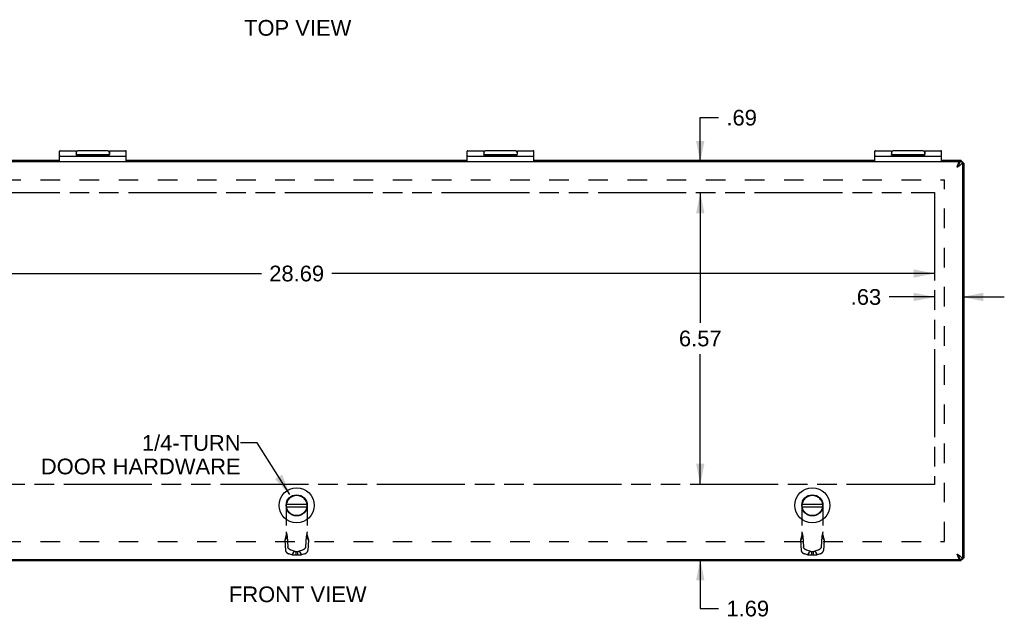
# Model space of a CAD drawing. Header units: inches. Extents: x 0 to 80, y 0 to 51.8.
# Tile 4 of 11: x 22.4 to 44.6, y 22.7 to 36.3. Entities that reach past the tile are written whole.
import ezdxf

# ---------------------------------------------------------------- set-up
doc = ezdxf.new("R2010")
doc.units = ezdxf.units.IN
doc.header["$LTSCALE"] = 4.400265
doc.header["$MEASUREMENT"] = 0
doc.linetypes.add('HIDDEN', pattern=[0.2, 0.1, -0.1])
doc.linetypes.add('PHANTOM', pattern=[0.8, 0.45, -0.05, 0.1, -0.05, 0.1, -0.05])
doc.layers.get('0').update_dxf_attribs({"linetype": 'CONTINUOUS'})
for name, color, linetype in [('02___PRT_ALL_AXES', 7, 'CONTINUOUS'), ('AVAIL_DOOR_SPACE', 7, 'CONTINUOUS'), ('DEFAULT_2', 8, 'HIDDEN'), ('DIMENSIONS', 7, 'CONTINUOUS')]:
    doc.layers.add(name, color=color, linetype=linetype)
doc.styles.get("Standard").update_dxf_attribs({"font": 'arial.ttf'})
doc.dimstyles.new('DIMSTYLE_1', dxfattribs={"dimtxt": 0.352962, "dimasz": 0.470617, "dimexe": 0.09, "dimexo": 0.07, "dimgap": 0.0375, "dimtad": 0, "dimtih": 1, "dimtoh": 1, "dimzin": 4, "dimdsep": 46, "dimtxsty": 'Standard', "dimblk": '_FILLED', "dimblk1": '_FILLED', "dimblk2": '_FILLED', "dimcen": 0.09, "dimazin": 1, "dimtfac": 1, "dimtofl": 0, "dimtmove": 0, "dimatfit": 3, "dimldrblk": '_FILLED', "dimfxl": 1, "dimtolj": 1, "dimtzin": 4, "dimarcsym": 0})
doc.dimstyles.get("Standard").update_dxf_attribs({"dimtxt": 0.400024, "dimasz": 0.470617, "dimexe": 0.09, "dimexo": 0.07, "dimgap": 0.09, "dimtad": 0, "dimtih": 1, "dimtoh": 1, "dimzin": 4, "dimdsep": 46, "dimtxsty": 'Standard', "dimblk": '_FILLED', "dimblk1": '_FILLED', "dimblk2": '_FILLED', "dimcen": 0.09, "dimazin": 1, "dimtp": 0.01, "dimtm": 0.01, "dimtfac": 1, "dimtofl": 0, "dimtmove": 0, "dimatfit": 3, "dimldrblk": '_FILLED', "dimfxl": 1, "dimtolj": 1, "dimtzin": 4, "dimarcsym": 0})

# ---------------------------------------------------------------- blocks, each defined once
blk = doc.blocks.new('_FILLED')
at = {"color": 0, "linetype": 'ByBlock'}
blk.add_solid([(0, 0), (-1, 0.2), (-1, -0.2)], dxfattribs=at)
blk = doc.blocks.new('*D1')
at = {"layer": 'DIMENSIONS', "color": 2, "linetype": 'Continuous'}
for p, q in [((37.73, 25.807), (37.73, 26.749)), ((37.73, 24.12), (37.73, 23.019)), ((37.73, 23.019), (38.142, 23.019))]:
    blk.add_line(p, q, dxfattribs=at)
at = {"layer": 'DIMENSIONS', "color": 2, "linetype": 'Continuous', "xscale": 0.4706166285, "yscale": 0.4706166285, "zscale": 0.4706166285}
for p, rotation in [((37.73, 25.807), 270), ((37.73, 24.12), 90)]:
    blk.add_blockref('_FILLED', p, dxfattribs=dict(at, rotation=rotation))
at = {"layer": 'DIMENSIONS', "color": 2, "linetype": 'Continuous', "insert": (38.318, 23.195), "char_height": 0.353, "width": 0.95917, "attachment_point": 1, "line_spacing_factor": 0.9}
blk.add_mtext('1.69', dxfattribs=at)
blk = doc.blocks.new('*D2')
at = {"layer": 'DIMENSIONS', "color": 2, "linetype": 'Continuous'}
for p, q in [((37.73, 32.372), (37.73, 29.443)), ((37.73, 25.807), (37.73, 28.737))]:
    blk.add_line(p, q, dxfattribs=at)
at = {"layer": 'DIMENSIONS', "color": 2, "linetype": 'Continuous', "xscale": 0.4706166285, "yscale": 0.4706166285, "zscale": 0.4706166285}
for p, rotation in [((37.73, 32.372), 90), ((37.73, 25.807), 270)]:
    blk.add_blockref('_FILLED', p, dxfattribs=dict(at, rotation=rotation))
at = {"layer": 'DIMENSIONS', "color": 2, "linetype": 'Continuous', "insert": (37.73, 29.266), "char_height": 0.353, "width": 0.95917, "attachment_point": 2, "line_spacing_factor": 0.9}
blk.add_mtext('6.57', dxfattribs=at)
blk = doc.blocks.new('*D3')
at = {"layer": 'DIMENSIONS', "color": 2, "linetype": 'Continuous'}
for p, q in [((37.73, 33.06), (37.73, 34.054)), ((37.73, 34.054), (38.142, 34.054)), ((37.73, 32.372), (37.73, 31.431))]:
    blk.add_line(p, q, dxfattribs=at)
at = {"layer": 'DIMENSIONS', "color": 2, "linetype": 'Continuous', "xscale": 0.4706166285, "yscale": 0.4706166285, "zscale": 0.4706166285}
for p, rotation in [((37.73, 33.06), 270), ((37.73, 32.372), 90)]:
    blk.add_blockref('_FILLED', p, dxfattribs=dict(at, rotation=rotation))
at = {"layer": 'DIMENSIONS', "color": 2, "linetype": 'Continuous', "insert": (38.318, 34.23), "char_height": 0.353, "width": 0.68493, "attachment_point": 1, "line_spacing_factor": 0.9}
blk.add_mtext('.69', dxfattribs=at)
blk = doc.blocks.new('*D4')
at = {"layer": 'DIMENSIONS', "color": 2, "linetype": 'Continuous'}
for p, q in [((14.31, 30.55), (27.862, 30.55)), ((43, 30.55), (29.448, 30.55))]:
    blk.add_line(p, q, dxfattribs=at)
at = {"layer": 'DIMENSIONS', "color": 2, "linetype": 'Continuous', "xscale": 0.4706166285, "yscale": 0.4706166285, "zscale": 0.4706166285, "rotation": 180}
blk.add_blockref('_FILLED', (14.31, 30.55), dxfattribs=at)
at = {"layer": 'DIMENSIONS', "color": 2, "linetype": 'Continuous', "xscale": 0.4706166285, "yscale": 0.4706166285, "zscale": 0.4706166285}
blk.add_blockref('_FILLED', (43, 30.55), dxfattribs=at)
at = {"layer": 'DIMENSIONS', "color": 2, "linetype": 'Continuous', "insert": (28.655, 30.726), "char_height": 0.353, "width": 1.2334, "attachment_point": 2, "line_spacing_factor": 0.9}
blk.add_mtext('28.69', dxfattribs=at)
blk = doc.blocks.new('*D21')
at = {"layer": 'DIMENSIONS', "color": 2, "linetype": 'Continuous'}
for p, q in [((43, 30.022), (41.974, 30.022)), ((43.625, 30.022), (44.566, 30.022))]:
    blk.add_line(p, q, dxfattribs=at)
at = {"layer": 'DIMENSIONS', "color": 2, "linetype": 'Continuous', "xscale": 0.4706166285, "yscale": 0.4706166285, "zscale": 0.4706166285}
blk.add_blockref('_FILLED', (43, 30.022), dxfattribs=at)
at = {"layer": 'DIMENSIONS', "color": 2, "linetype": 'Continuous', "xscale": 0.4706166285, "yscale": 0.4706166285, "zscale": 0.4706166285, "rotation": 180}
blk.add_blockref('_FILLED', (43.625, 30.022), dxfattribs=at)
at = {"layer": 'DIMENSIONS', "color": 2, "linetype": 'Continuous', "insert": (41.798, 30.199), "char_height": 0.353, "width": 0.68493, "attachment_point": 3, "line_spacing_factor": 0.9}
blk.add_mtext('.63', dxfattribs=at)

msp = doc.modelspace()

# ---------------------------------------------------------------- linework, layer by layer
at = {"color": 7, "linetype": 'Continuous'}
for p, q in [((23.322, 33.06), (23.322, 33.297)), ((23.697, 33.31), (23.697, 33.24)), ((23.702, 33.226), (23.702, 33.28)), ((23.707, 33.224), (24.437, 33.224)), ((24.442, 33.28), (24.442, 33.226)), ((24.822, 33.06), (24.822, 33.297)), ((32.489, 33.06), (32.489, 33.297)), ((32.864, 33.31), (32.864, 33.24)), ((32.869, 33.226), (32.869, 33.28)), ((32.874, 33.224), (33.604, 33.224)), ((33.609, 33.28), (33.609, 33.226)), ((33.989, 33.06), (33.989, 33.297)), ((41.655, 33.06), (41.655, 33.297)), ((42.03, 33.31), (42.03, 33.24)), ((42.035, 33.226), (42.035, 33.28)), ((42.04, 33.224), (42.77, 33.224)), ((42.775, 33.28), (42.775, 33.226)), ((43.155, 33.06), (43.155, 33.297)), ((23.335, 33.19), (24.809, 33.19)), ((32.502, 33.19), (33.976, 33.19)), ((41.668, 33.19), (43.142, 33.19)), ((43.56, 33.059), (43.56, 33.029)), ((43.625, 33.06), (43.565, 33.06)), ((43.595, 33.089), (43.595, 33.06)), ((43.655, 33.029), (43.625, 33.029)), ((28.427, 25.368), (28.883, 25.368)), ((28.427, 25.308), (28.883, 25.308)), ((40.022, 25.368), (40.478, 25.368)), ((40.022, 25.308), (40.478, 25.308)), ((43.56, 24.121), (43.56, 24.151)), ((43.655, 24.149), (43.625, 24.149)), ((43.625, 24.12), (43.565, 24.12)), ((43.595, 24.089), (43.595, 24.12))]:
    msp.add_line(p, q, dxfattribs=at)
at = {"color": 3, "linetype": 'Continuous'}
for p, q in [((43.56, 33.06), (13.75, 33.06)), ((23.322, 33.089), (15.655, 33.089)), ((32.489, 33.089), (24.822, 33.089)), ((41.655, 33.089), (33.989, 33.089)), ((43.595, 33.089), (43.155, 33.089)), ((43.56, 33.059), (43.56, 33.06)), ((43.562, 33.035), (43.56, 33.033)), ((43.625, 33.06), (43.625, 24.12)), ((43.655, 33.029), (43.655, 24.149)), ((43.505, 24.24), (43.51, 24.226)), ((43.56, 24.146), (43.562, 24.144)), ((43.595, 24.089), (13.715, 24.089)), ((13.75, 24.12), (43.56, 24.12)), ((43.56, 24.121), (43.56, 24.12))]:
    msp.add_line(p, q, dxfattribs=at)
at = {"color": 7, "linetype": 'Continuous'}
for points in [[(23.707, 33.224), (23.707, 33.224), (23.707, 33.224), (23.707, 33.224), (23.706, 33.224), (23.706, 33.224), (23.706, 33.224), (23.706, 33.224), (23.706, 33.224), (23.706, 33.224), (23.706, 33.224), (23.706, 33.224), (23.706, 33.224), (23.706, 33.224), (23.705, 33.224), (23.705, 33.224), (23.705, 33.224), (23.705, 33.224), (23.705, 33.225), (23.705, 33.225), (23.705, 33.225), (23.705, 33.225), (23.705, 33.225), (23.704, 33.225), (23.704, 33.225), (23.704, 33.225), (23.704, 33.225), (23.704, 33.225), (23.704, 33.225), (23.704, 33.225), (23.704, 33.225), (23.704, 33.225), (23.703, 33.225), (23.703, 33.225), (23.703, 33.225), (23.703, 33.225), (23.703, 33.225), (23.703, 33.225), (23.703, 33.225), (23.703, 33.225), (23.702, 33.225), (23.702, 33.226), (23.702, 33.226), (23.702, 33.226), (23.702, 33.226), (23.702, 33.226), (23.702, 33.226), (23.702, 33.226), (23.701, 33.226), (23.701, 33.226), (23.701, 33.226), (23.701, 33.226), (23.701, 33.227), (23.701, 33.227), (23.701, 33.227), (23.701, 33.227), (23.701, 33.227), (23.7, 33.227), (23.7, 33.227), (23.7, 33.227), (23.7, 33.228), (23.7, 33.228), (23.7, 33.228), (23.7, 33.228), (23.7, 33.228), (23.699, 33.228), (23.699, 33.229), (23.699, 33.229), (23.699, 33.229), (23.699, 33.229), (23.699, 33.229), (23.699, 33.23), (23.699, 33.23), (23.699, 33.23), (23.698, 33.23), (23.698, 33.231), (23.698, 33.231), (23.698, 33.231), (23.698, 33.231), (23.698, 33.232), (23.698, 33.232), (23.698, 33.232), (23.698, 33.233), (23.698, 33.233), (23.697, 33.233), (23.697, 33.234), (23.697, 33.234), (23.697, 33.235), (23.697, 33.235), (23.697, 33.236), (23.697, 33.236), (23.697, 33.237), (23.697, 33.237), (23.697, 33.238), (23.697, 33.238), (23.697, 33.239), (23.697, 33.239), (23.697, 33.24)], [(24.447, 33.31), (24.447, 33.24), (24.447, 33.239), (24.447, 33.239), (24.447, 33.238), (24.447, 33.238), (24.447, 33.237), (24.447, 33.237), (24.447, 33.236), (24.447, 33.236), (24.447, 33.235), (24.447, 33.235), (24.446, 33.234), (24.446, 33.234), (24.446, 33.233), (24.446, 33.233), (24.446, 33.233), (24.446, 33.232), (24.446, 33.232), (24.446, 33.232), (24.446, 33.231), (24.446, 33.231), (24.446, 33.231), (24.446, 33.231), (24.445, 33.23), (24.445, 33.23), (24.445, 33.23), (24.445, 33.23), (24.445, 33.229), (24.445, 33.229), (24.445, 33.229), (24.445, 33.229), (24.445, 33.229), (24.444, 33.228), (24.444, 33.228), (24.444, 33.228), (24.444, 33.228), (24.444, 33.228), (24.444, 33.228), (24.444, 33.227), (24.444, 33.227), (24.443, 33.227), (24.443, 33.227), (24.443, 33.227), (24.443, 33.227), (24.443, 33.227), (24.443, 33.227), (24.443, 33.226), (24.443, 33.226), (24.442, 33.226), (24.442, 33.226), (24.442, 33.226), (24.442, 33.226), (24.442, 33.226), (24.442, 33.226), (24.442, 33.226), (24.442, 33.226), (24.441, 33.226), (24.441, 33.225), (24.441, 33.225), (24.441, 33.225), (24.441, 33.225), (24.441, 33.225), (24.441, 33.225), (24.441, 33.225), (24.441, 33.225), (24.44, 33.225), (24.44, 33.225), (24.44, 33.225), (24.44, 33.225), (24.44, 33.225), (24.44, 33.225), (24.44, 33.225), (24.44, 33.225), (24.44, 33.225), (24.439, 33.225), (24.439, 33.225), (24.439, 33.225), (24.439, 33.225), (24.439, 33.225), (24.439, 33.225), (24.439, 33.224), (24.439, 33.224), (24.439, 33.224), (24.438, 33.224), (24.438, 33.224), (24.438, 33.224), (24.438, 33.224), (24.438, 33.224), (24.438, 33.224), (24.438, 33.224), (24.438, 33.224), (24.438, 33.224), (24.437, 33.224), (24.437, 33.224), (24.437, 33.224), (24.437, 33.224), (24.437, 33.224), (24.437, 33.224)], [(32.874, 33.224), (32.873, 33.224), (32.873, 33.224), (32.873, 33.224), (32.873, 33.224), (32.873, 33.224), (32.873, 33.224), (32.873, 33.224), (32.873, 33.224), (32.873, 33.224), (32.873, 33.224), (32.872, 33.224), (32.872, 33.224), (32.872, 33.224), (32.872, 33.224), (32.872, 33.224), (32.872, 33.224), (32.872, 33.224), (32.872, 33.225), (32.872, 33.225), (32.871, 33.225), (32.871, 33.225), (32.871, 33.225), (32.871, 33.225), (32.871, 33.225), (32.871, 33.225), (32.871, 33.225), (32.871, 33.225), (32.871, 33.225), (32.87, 33.225), (32.87, 33.225), (32.87, 33.225), (32.87, 33.225), (32.87, 33.225), (32.87, 33.225), (32.87, 33.225), (32.87, 33.225), (32.869, 33.225), (32.869, 33.225), (32.869, 33.225), (32.869, 33.225), (32.869, 33.226), (32.869, 33.226), (32.869, 33.226), (32.869, 33.226), (32.869, 33.226), (32.868, 33.226), (32.868, 33.226), (32.868, 33.226), (32.868, 33.226), (32.868, 33.226), (32.868, 33.226), (32.868, 33.227), (32.868, 33.227), (32.867, 33.227), (32.867, 33.227), (32.867, 33.227), (32.867, 33.227), (32.867, 33.227), (32.867, 33.227), (32.867, 33.228), (32.867, 33.228), (32.866, 33.228), (32.866, 33.228), (32.866, 33.228), (32.866, 33.228), (32.866, 33.229), (32.866, 33.229), (32.866, 33.229), (32.866, 33.229), (32.866, 33.229), (32.865, 33.23), (32.865, 33.23), (32.865, 33.23), (32.865, 33.23), (32.865, 33.231), (32.865, 33.231), (32.865, 33.231), (32.865, 33.231), (32.865, 33.232), (32.864, 33.232), (32.864, 33.232), (32.864, 33.233), (32.864, 33.233), (32.864, 33.233), (32.864, 33.234), (32.864, 33.234), (32.864, 33.235), (32.864, 33.235), (32.864, 33.236), (32.864, 33.236), (32.864, 33.237), (32.864, 33.237), (32.864, 33.238), (32.864, 33.238), (32.864, 33.239), (32.864, 33.239), (32.864, 33.24)], [(33.614, 33.31), (33.614, 33.24), (33.614, 33.239), (33.614, 33.239), (33.614, 33.238), (33.614, 33.238), (33.613, 33.237), (33.613, 33.237), (33.613, 33.236), (33.613, 33.236), (33.613, 33.235), (33.613, 33.235), (33.613, 33.234), (33.613, 33.234), (33.613, 33.233), (33.613, 33.233), (33.613, 33.233), (33.613, 33.232), (33.613, 33.232), (33.613, 33.232), (33.612, 33.231), (33.612, 33.231), (33.612, 33.231), (33.612, 33.231), (33.612, 33.23), (33.612, 33.23), (33.612, 33.23), (33.612, 33.23), (33.612, 33.229), (33.612, 33.229), (33.611, 33.229), (33.611, 33.229), (33.611, 33.229), (33.611, 33.228), (33.611, 33.228), (33.611, 33.228), (33.611, 33.228), (33.611, 33.228), (33.61, 33.228), (33.61, 33.227), (33.61, 33.227), (33.61, 33.227), (33.61, 33.227), (33.61, 33.227), (33.61, 33.227), (33.61, 33.227), (33.609, 33.227), (33.609, 33.226), (33.609, 33.226), (33.609, 33.226), (33.609, 33.226), (33.609, 33.226), (33.609, 33.226), (33.609, 33.226), (33.609, 33.226), (33.608, 33.226), (33.608, 33.226), (33.608, 33.226), (33.608, 33.225), (33.608, 33.225), (33.608, 33.225), (33.608, 33.225), (33.608, 33.225), (33.607, 33.225), (33.607, 33.225), (33.607, 33.225), (33.607, 33.225), (33.607, 33.225), (33.607, 33.225), (33.607, 33.225), (33.607, 33.225), (33.607, 33.225), (33.606, 33.225), (33.606, 33.225), (33.606, 33.225), (33.606, 33.225), (33.606, 33.225), (33.606, 33.225), (33.606, 33.225), (33.606, 33.225), (33.606, 33.225), (33.605, 33.224), (33.605, 33.224), (33.605, 33.224), (33.605, 33.224), (33.605, 33.224), (33.605, 33.224), (33.605, 33.224), (33.605, 33.224), (33.605, 33.224), (33.604, 33.224), (33.604, 33.224), (33.604, 33.224), (33.604, 33.224), (33.604, 33.224), (33.604, 33.224), (33.604, 33.224), (33.604, 33.224), (33.604, 33.224)], [(42.04, 33.224), (42.04, 33.224), (42.04, 33.224), (42.04, 33.224), (42.04, 33.224), (42.04, 33.224), (42.04, 33.224), (42.039, 33.224), (42.039, 33.224), (42.039, 33.224), (42.039, 33.224), (42.039, 33.224), (42.039, 33.224), (42.039, 33.224), (42.039, 33.224), (42.039, 33.224), (42.039, 33.224), (42.038, 33.224), (42.038, 33.225), (42.038, 33.225), (42.038, 33.225), (42.038, 33.225), (42.038, 33.225), (42.038, 33.225), (42.038, 33.225), (42.038, 33.225), (42.037, 33.225), (42.037, 33.225), (42.037, 33.225), (42.037, 33.225), (42.037, 33.225), (42.037, 33.225), (42.037, 33.225), (42.037, 33.225), (42.036, 33.225), (42.036, 33.225), (42.036, 33.225), (42.036, 33.225), (42.036, 33.225), (42.036, 33.225), (42.036, 33.225), (42.036, 33.226), (42.036, 33.226), (42.035, 33.226), (42.035, 33.226), (42.035, 33.226), (42.035, 33.226), (42.035, 33.226), (42.035, 33.226), (42.035, 33.226), (42.035, 33.226), (42.034, 33.226), (42.034, 33.227), (42.034, 33.227), (42.034, 33.227), (42.034, 33.227), (42.034, 33.227), (42.034, 33.227), (42.034, 33.227), (42.033, 33.227), (42.033, 33.228), (42.033, 33.228), (42.033, 33.228), (42.033, 33.228), (42.033, 33.228), (42.033, 33.228), (42.033, 33.229), (42.033, 33.229), (42.032, 33.229), (42.032, 33.229), (42.032, 33.229), (42.032, 33.23), (42.032, 33.23), (42.032, 33.23), (42.032, 33.23), (42.032, 33.231), (42.032, 33.231), (42.031, 33.231), (42.031, 33.231), (42.031, 33.232), (42.031, 33.232), (42.031, 33.232), (42.031, 33.233), (42.031, 33.233), (42.031, 33.233), (42.031, 33.234), (42.031, 33.234), (42.031, 33.235), (42.031, 33.235), (42.03, 33.236), (42.03, 33.236), (42.03, 33.237), (42.03, 33.237), (42.03, 33.238), (42.03, 33.238), (42.03, 33.239), (42.03, 33.239), (42.03, 33.24)], [(42.78, 33.31), (42.78, 33.24), (42.78, 33.239), (42.78, 33.239), (42.78, 33.238), (42.78, 33.238), (42.78, 33.237), (42.78, 33.237), (42.78, 33.236), (42.78, 33.236), (42.78, 33.235), (42.78, 33.235), (42.78, 33.234), (42.78, 33.234), (42.78, 33.233), (42.78, 33.233), (42.78, 33.233), (42.779, 33.232), (42.779, 33.232), (42.779, 33.232), (42.779, 33.231), (42.779, 33.231), (42.779, 33.231), (42.779, 33.231), (42.779, 33.23), (42.779, 33.23), (42.779, 33.23), (42.778, 33.23), (42.778, 33.229), (42.778, 33.229), (42.778, 33.229), (42.778, 33.229), (42.778, 33.229), (42.778, 33.228), (42.778, 33.228), (42.778, 33.228), (42.777, 33.228), (42.777, 33.228), (42.777, 33.228), (42.777, 33.227), (42.777, 33.227), (42.777, 33.227), (42.777, 33.227), (42.777, 33.227), (42.776, 33.227), (42.776, 33.227), (42.776, 33.227), (42.776, 33.226), (42.776, 33.226), (42.776, 33.226), (42.776, 33.226), (42.776, 33.226), (42.775, 33.226), (42.775, 33.226), (42.775, 33.226), (42.775, 33.226), (42.775, 33.226), (42.775, 33.226), (42.775, 33.225), (42.775, 33.225), (42.774, 33.225), (42.774, 33.225), (42.774, 33.225), (42.774, 33.225), (42.774, 33.225), (42.774, 33.225), (42.774, 33.225), (42.774, 33.225), (42.774, 33.225), (42.773, 33.225), (42.773, 33.225), (42.773, 33.225), (42.773, 33.225), (42.773, 33.225), (42.773, 33.225), (42.773, 33.225), (42.773, 33.225), (42.773, 33.225), (42.772, 33.225), (42.772, 33.225), (42.772, 33.225), (42.772, 33.224), (42.772, 33.224), (42.772, 33.224), (42.772, 33.224), (42.772, 33.224), (42.772, 33.224), (42.771, 33.224), (42.771, 33.224), (42.771, 33.224), (42.771, 33.224), (42.771, 33.224), (42.771, 33.224), (42.771, 33.224), (42.771, 33.224), (42.771, 33.224), (42.77, 33.224), (42.77, 33.224), (42.77, 33.224)], [(43.539, 32.985), (43.542, 32.99), (43.545, 32.995), (43.548, 33), (43.55, 33.005), (43.553, 33.01), (43.555, 33.015), (43.557, 33.02), (43.559, 33.025)], [(43.559, 33.025), (43.561, 33.03), (43.562, 33.035), (43.563, 33.04), (43.564, 33.045), (43.565, 33.05), (43.565, 33.055), (43.565, 33.06)], [(43.505, 32.94), (43.508, 32.944), (43.511, 32.949), (43.513, 32.953), (43.516, 32.957), (43.519, 32.961), (43.522, 32.965), (43.524, 32.969), (43.527, 32.973), (43.53, 32.976), (43.533, 32.98), (43.535, 32.983), (43.538, 32.986), (43.54, 32.987)], [(43.505, 32.94), (43.509, 32.945), (43.513, 32.95), (43.517, 32.955), (43.521, 32.96), (43.525, 32.965), (43.528, 32.97), (43.532, 32.975), (43.535, 32.98), (43.539, 32.985)], [(43.542, 24.19), (43.539, 24.195), (43.535, 24.2), (43.532, 24.205), (43.528, 24.21), (43.525, 24.215), (43.521, 24.22), (43.517, 24.225), (43.513, 24.23), (43.509, 24.235), (43.505, 24.24)], [(43.505, 24.24), (43.508, 24.236), (43.511, 24.231), (43.513, 24.227), (43.516, 24.223), (43.519, 24.219), (43.522, 24.215), (43.524, 24.211), (43.527, 24.207), (43.53, 24.204), (43.533, 24.2), (43.535, 24.197), (43.538, 24.194), (43.54, 24.192)], [(43.561, 24.15), (43.559, 24.155), (43.557, 24.16), (43.555, 24.165), (43.553, 24.17), (43.55, 24.175), (43.548, 24.18), (43.545, 24.185), (43.542, 24.19)], [(43.565, 24.12), (43.565, 24.125), (43.565, 24.13), (43.564, 24.135), (43.563, 24.14), (43.562, 24.145), (43.561, 24.15)]]:
    msp.add_lwpolyline(points, dxfattribs=at)
at = {"color": 3, "linetype": 'Continuous'}
for points in [[(43.505, 32.94), (43.513, 32.945), (43.521, 32.95), (43.529, 32.955), (43.536, 32.96), (43.544, 32.965), (43.551, 32.97), (43.558, 32.975), (43.565, 32.98), (43.572, 32.985), (43.578, 32.99), (43.584, 32.995), (43.59, 33), (43.595, 33.005), (43.6, 33.01), (43.605, 33.015), (43.609, 33.02), (43.613, 33.025), (43.616, 33.03), (43.619, 33.035), (43.621, 33.04), (43.623, 33.045), (43.624, 33.05), (43.625, 33.055), (43.625, 33.06)], [(43.505, 32.94), (43.51, 32.954), (43.512, 32.961), (43.514, 32.968), (43.517, 32.975), (43.519, 32.982), (43.521, 32.989), (43.524, 32.995), (43.526, 33.002), (43.528, 33.008), (43.53, 33.014), (43.533, 33.019), (43.535, 33.024), (43.537, 33.029), (43.54, 33.034), (43.542, 33.038), (43.544, 33.042), (43.546, 33.046), (43.549, 33.049), (43.551, 33.052), (43.553, 33.054), (43.556, 33.056), (43.558, 33.058), (43.56, 33.059)], [(43.595, 33.089), (43.594, 33.089), (43.592, 33.088), (43.591, 33.087), (43.589, 33.086), (43.588, 33.084), (43.586, 33.081), (43.585, 33.078), (43.583, 33.075), (43.581, 33.071), (43.58, 33.067), (43.578, 33.062), (43.578, 33.06)], [(43.655, 33.029), (43.655, 33.028), (43.654, 33.026), (43.653, 33.025), (43.652, 33.023), (43.649, 33.022), (43.647, 33.02), (43.644, 33.019), (43.641, 33.017), (43.637, 33.016), (43.633, 33.014), (43.628, 33.013), (43.625, 33.012)], [(43.625, 24.12), (43.625, 24.125), (43.624, 24.13), (43.623, 24.135), (43.621, 24.14), (43.619, 24.145), (43.616, 24.15), (43.613, 24.155), (43.609, 24.16), (43.605, 24.165), (43.6, 24.17), (43.595, 24.175), (43.59, 24.18), (43.584, 24.185), (43.578, 24.19), (43.572, 24.195), (43.565, 24.2), (43.558, 24.205), (43.551, 24.21), (43.544, 24.215), (43.536, 24.22), (43.529, 24.225), (43.521, 24.23), (43.513, 24.235), (43.505, 24.24)], [(43.51, 24.226), (43.512, 24.218), (43.514, 24.211), (43.517, 24.205), (43.519, 24.198), (43.521, 24.191), (43.524, 24.185), (43.526, 24.178), (43.528, 24.172), (43.53, 24.166), (43.533, 24.161), (43.535, 24.156), (43.537, 24.151), (43.54, 24.146), (43.542, 24.142), (43.544, 24.138), (43.546, 24.134), (43.549, 24.131), (43.551, 24.128), (43.553, 24.126), (43.556, 24.124), (43.558, 24.122), (43.56, 24.121)], [(43.655, 24.149), (43.655, 24.151), (43.654, 24.152), (43.653, 24.154), (43.652, 24.156), (43.649, 24.157), (43.647, 24.159), (43.644, 24.16), (43.641, 24.162), (43.637, 24.163), (43.633, 24.165), (43.628, 24.166), (43.625, 24.167)], [(43.595, 24.089), (43.594, 24.09), (43.592, 24.09), (43.591, 24.092), (43.589, 24.093), (43.588, 24.095), (43.586, 24.098), (43.585, 24.101), (43.583, 24.104), (43.581, 24.108), (43.58, 24.112), (43.578, 24.117), (43.577, 24.12)]]:
    msp.add_lwpolyline(points, dxfattribs=at)
at = {"color": 7, "linetype": 'Continuous'}
for centre, radius in [((28.655, 25.338), 0.394), ((40.25, 25.338), 0.394), ((28.655, 25.338), 0.237), ((28.655, 25.338), 0.23), ((40.25, 25.338), 0.237), ((40.25, 25.338), 0.23)]:
    msp.add_circle(centre, radius, dxfattribs=at)
for centre, radius, start, end in [((23.335, 33.297), 0.013, 90, 180), ((23.732, 33.28), 0.03, 90, 180), ((24.412, 33.28), 0.03, 0, 90), ((24.809, 33.297), 0.013, 0, 90), ((32.502, 33.297), 0.013, 90, 180), ((32.899, 33.28), 0.03, 90, 180), ((33.579, 33.28), 0.03, 0, 90), ((33.976, 33.297), 0.013, 0, 90), ((41.668, 33.297), 0.013, 90, 180), ((42.065, 33.28), 0.03, 90, 180), ((42.745, 33.28), 0.03, 0, 90), ((43.142, 33.297), 0.013, 0, 90), ((23.335, 33.177), 0.013, 90, 180), ((24.809, 33.177), 0.013, 0, 90), ((32.502, 33.177), 0.013, 90, 180), ((33.976, 33.177), 0.013, 0, 90), ((41.668, 33.177), 0.013, 90, 180), ((43.142, 33.177), 0.013, 0, 90)]:
    msp.add_arc(centre, radius, start, end, dxfattribs=at)
at = {"layer": '02___PRT_ALL_AXES', "color": 7, "linetype": 'Continuous'}
for p, q in [((23.335, 33.31), (23.697, 33.31)), ((23.702, 33.23), (23.698, 33.23)), ((24.412, 33.31), (23.732, 33.31)), ((24.445, 33.23), (24.442, 33.23)), ((24.447, 33.31), (24.809, 33.31)), ((32.502, 33.31), (32.864, 33.31)), ((32.869, 33.23), (32.865, 33.23)), ((33.579, 33.31), (32.899, 33.31)), ((33.612, 33.23), (33.609, 33.23)), ((33.614, 33.31), (33.976, 33.31)), ((41.668, 33.31), (42.03, 33.31)), ((42.035, 33.23), (42.032, 33.23)), ((42.745, 33.31), (42.065, 33.31)), ((42.779, 33.23), (42.775, 33.23)), ((42.78, 33.31), (43.142, 33.31)), ((23.699, 33.19), (23.699, 33.2)), ((23.699, 33.2), (24.448, 33.2)), ((23.947, 33.19), (23.947, 33.2)), ((23.961, 33.19), (23.961, 33.2)), ((24.197, 33.19), (24.197, 33.2)), ((24.345, 33.19), (24.345, 33.2)), ((24.443, 33.19), (24.443, 33.2)), ((24.448, 33.19), (24.448, 33.2)), ((32.865, 33.19), (32.865, 33.2)), ((32.865, 33.2), (33.615, 33.2)), ((33.114, 33.19), (33.114, 33.2)), ((33.128, 33.19), (33.128, 33.2)), ((33.363, 33.19), (33.363, 33.2)), ((33.511, 33.19), (33.511, 33.2)), ((33.609, 33.19), (33.609, 33.2)), ((33.615, 33.19), (33.615, 33.2)), ((42.032, 33.2), (42.781, 33.2)), ((42.032, 33.19), (42.032, 33.2)), ((42.28, 33.19), (42.28, 33.2)), ((42.295, 33.19), (42.295, 33.2)), ((42.53, 33.19), (42.53, 33.2)), ((42.678, 33.19), (42.678, 33.2)), ((42.776, 33.19), (42.776, 33.2)), ((42.781, 33.19), (42.781, 33.2))]:
    msp.add_line(p, q, dxfattribs=at)
at = {"layer": 'AVAIL_DOOR_SPACE', "color": 4, "linetype": 'PHANTOM'}
for p, q in [((14.31, 32.372), (43, 32.372)), ((43, 32.372), (43, 25.807)), ((43, 25.807), (14.31, 25.807))]:
    msp.add_line(p, q, dxfattribs=at)
at = {"layer": 'DEFAULT_2', "color": 8, "linetype": 'HIDDEN'}
for p, q in [((14.093, 32.652), (43.218, 32.652)), ((43.218, 24.527), (43.218, 32.652)), ((28.655, 25.558), (28.655, 25.558)), ((40.25, 25.558), (40.25, 25.558)), ((28.419, 25.322), (28.419, 24.669)), ((28.891, 25.322), (28.891, 24.669)), ((40.014, 25.322), (40.014, 24.669)), ((40.486, 25.322), (40.486, 24.669)), ((28.442, 24.638), (28.39, 24.557)), ((28.407, 24.621), (28.403, 24.609)), ((28.41, 24.634), (28.407, 24.621)), ((28.442, 24.638), (28.455, 24.406)), ((28.868, 24.638), (28.855, 24.406)), ((28.868, 24.638), (28.92, 24.557)), ((40.037, 24.638), (39.985, 24.557)), ((40.005, 24.634), (39.998, 24.609)), ((40.037, 24.638), (40.05, 24.406)), ((40.463, 24.638), (40.45, 24.406)), ((40.463, 24.638), (40.515, 24.557)), ((14.093, 24.527), (43.218, 24.527)), ((28.39, 24.557), (28.403, 24.324)), ((28.92, 24.557), (28.907, 24.324)), ((39.985, 24.557), (39.998, 24.324)), ((40.515, 24.557), (40.502, 24.324)), ((28.549, 24.224), (28.477, 24.248)), ((28.6, 24.305), (28.529, 24.33)), ((28.6, 24.305), (28.549, 24.224)), ((28.677, 24.294), (28.633, 24.294)), ((28.633, 24.294), (28.633, 24.218)), ((28.677, 24.218), (28.633, 24.218)), ((28.677, 24.294), (28.677, 24.218)), ((28.782, 24.33), (28.71, 24.305)), ((28.71, 24.305), (28.762, 24.224)), ((28.833, 24.248), (28.762, 24.224)), ((40.144, 24.224), (40.072, 24.248)), ((40.195, 24.305), (40.124, 24.33)), ((40.195, 24.305), (40.144, 24.224)), ((40.272, 24.294), (40.228, 24.294)), ((40.228, 24.294), (40.228, 24.218)), ((40.272, 24.218), (40.228, 24.218)), ((40.272, 24.294), (40.272, 24.218)), ((40.377, 24.33), (40.305, 24.305)), ((40.305, 24.305), (40.357, 24.224)), ((40.428, 24.248), (40.357, 24.224))]:
    msp.add_line(p, q, dxfattribs=at)
for points in [[(28.403, 24.609), (28.401, 24.601), (28.399, 24.594), (28.397, 24.586), (28.396, 24.578), (28.394, 24.571), (28.392, 24.564), (28.39, 24.557)], [(28.419, 24.714), (28.419, 24.708), (28.419, 24.701), (28.418, 24.694), (28.418, 24.688), (28.417, 24.681), (28.417, 24.674), (28.416, 24.667), (28.415, 24.661), (28.414, 24.654), (28.413, 24.647), (28.411, 24.641), (28.41, 24.634), (28.408, 24.627), (28.407, 24.621)], [(28.419, 24.669), (28.417, 24.66), (28.414, 24.651), (28.412, 24.643), (28.41, 24.634)], [(28.419, 24.745), (28.422, 24.731), (28.425, 24.717), (28.427, 24.704), (28.43, 24.69), (28.433, 24.677), (28.436, 24.664), (28.439, 24.651), (28.442, 24.638)], [(28.891, 24.745), (28.889, 24.731), (28.886, 24.717), (28.883, 24.704), (28.88, 24.69), (28.877, 24.677), (28.875, 24.664), (28.872, 24.651), (28.868, 24.638)], [(28.904, 24.621), (28.902, 24.627), (28.901, 24.634), (28.899, 24.641), (28.898, 24.647), (28.897, 24.654), (28.896, 24.661), (28.895, 24.667), (28.894, 24.674), (28.893, 24.681), (28.892, 24.688), (28.892, 24.694), (28.892, 24.701), (28.892, 24.708), (28.891, 24.714)], [(28.891, 24.669), (28.894, 24.66), (28.896, 24.651), (28.898, 24.643), (28.9, 24.634), (28.907, 24.609)], [(28.907, 24.609), (28.909, 24.601), (28.911, 24.594), (28.913, 24.586), (28.915, 24.578), (28.917, 24.571), (28.919, 24.564), (28.92, 24.557)], [(39.998, 24.609), (39.996, 24.601), (39.994, 24.594), (39.992, 24.586), (39.991, 24.578), (39.989, 24.571), (39.987, 24.564), (39.985, 24.557)], [(40.014, 24.714), (40.014, 24.708), (40.014, 24.701), (40.013, 24.694), (40.013, 24.688), (40.012, 24.681), (40.012, 24.674), (40.011, 24.667), (40.01, 24.661), (40.009, 24.654), (40.008, 24.647), (40.006, 24.641), (40.005, 24.634), (40.003, 24.627), (40.002, 24.621)], [(40.014, 24.669), (40.012, 24.66), (40.009, 24.651), (40.007, 24.643), (40.005, 24.634)], [(40.014, 24.745), (40.017, 24.731), (40.02, 24.717), (40.022, 24.704), (40.025, 24.69), (40.028, 24.677), (40.031, 24.664), (40.034, 24.651), (40.037, 24.638)], [(40.486, 24.745), (40.484, 24.731), (40.481, 24.717), (40.478, 24.704), (40.475, 24.69), (40.472, 24.677), (40.47, 24.664), (40.467, 24.651), (40.463, 24.638)], [(40.499, 24.621), (40.497, 24.627), (40.496, 24.634), (40.494, 24.641), (40.493, 24.647), (40.492, 24.654), (40.491, 24.661), (40.49, 24.667), (40.489, 24.674), (40.488, 24.681), (40.487, 24.688), (40.487, 24.694), (40.487, 24.701), (40.487, 24.708), (40.486, 24.714)], [(40.486, 24.669), (40.489, 24.66), (40.491, 24.651), (40.493, 24.643), (40.495, 24.634), (40.502, 24.609)], [(40.502, 24.609), (40.504, 24.601), (40.506, 24.594), (40.508, 24.586), (40.51, 24.578), (40.512, 24.571), (40.514, 24.564), (40.515, 24.557)], [(28.529, 24.33), (28.527, 24.331), (28.524, 24.331), (28.522, 24.332), (28.52, 24.333), (28.518, 24.334), (28.516, 24.335), (28.513, 24.336), (28.511, 24.338), (28.509, 24.339), (28.507, 24.34), (28.505, 24.341), (28.503, 24.342), (28.501, 24.344), (28.498, 24.345), (28.496, 24.347), (28.494, 24.348), (28.492, 24.349), (28.49, 24.351), (28.489, 24.352), (28.487, 24.354), (28.485, 24.356), (28.483, 24.357), (28.481, 24.359), (28.48, 24.36), (28.478, 24.362), (28.476, 24.364), (28.475, 24.366), (28.473, 24.367), (28.472, 24.369), (28.47, 24.371), (28.469, 24.373), (28.468, 24.374), (28.467, 24.376), (28.465, 24.378), (28.464, 24.38), (28.463, 24.381), (28.462, 24.383), (28.461, 24.385), (28.46, 24.387), (28.46, 24.389), (28.459, 24.39), (28.458, 24.392), (28.458, 24.394), (28.457, 24.396), (28.457, 24.397), (28.456, 24.399), (28.456, 24.401), (28.456, 24.402), (28.455, 24.404), (28.455, 24.406)], [(28.855, 24.406), (28.855, 24.404), (28.855, 24.402), (28.855, 24.401), (28.854, 24.399), (28.854, 24.397), (28.853, 24.396), (28.853, 24.394), (28.852, 24.392), (28.852, 24.39), (28.851, 24.389), (28.85, 24.387), (28.849, 24.385), (28.848, 24.383), (28.847, 24.381), (28.846, 24.38), (28.845, 24.378), (28.844, 24.376), (28.843, 24.374), (28.841, 24.373), (28.84, 24.371), (28.839, 24.369), (28.837, 24.367), (28.836, 24.366), (28.834, 24.364), (28.833, 24.362), (28.831, 24.36), (28.829, 24.359), (28.827, 24.357), (28.826, 24.356), (28.824, 24.354), (28.822, 24.352), (28.82, 24.351), (28.818, 24.349), (28.816, 24.348), (28.814, 24.347), (28.812, 24.345), (28.81, 24.344), (28.808, 24.342), (28.806, 24.341), (28.804, 24.34), (28.802, 24.339), (28.799, 24.338), (28.797, 24.336), (28.795, 24.335), (28.793, 24.334), (28.791, 24.333), (28.788, 24.332), (28.786, 24.331), (28.784, 24.331), (28.782, 24.33)], [(40.124, 24.33), (40.122, 24.331), (40.119, 24.331), (40.117, 24.332), (40.115, 24.333), (40.113, 24.334), (40.111, 24.335), (40.108, 24.336), (40.106, 24.338), (40.104, 24.339), (40.102, 24.34), (40.1, 24.341), (40.098, 24.342), (40.096, 24.344), (40.093, 24.345), (40.091, 24.347), (40.089, 24.348), (40.087, 24.349), (40.085, 24.351), (40.084, 24.352), (40.082, 24.354), (40.08, 24.356), (40.078, 24.357), (40.076, 24.359), (40.075, 24.36), (40.073, 24.362), (40.071, 24.364), (40.07, 24.366), (40.068, 24.367), (40.067, 24.369), (40.065, 24.371), (40.064, 24.373), (40.063, 24.374), (40.062, 24.376), (40.06, 24.378), (40.059, 24.38), (40.058, 24.381), (40.057, 24.383), (40.056, 24.385), (40.055, 24.387), (40.055, 24.389), (40.054, 24.39), (40.053, 24.392), (40.053, 24.394), (40.052, 24.396), (40.052, 24.397), (40.051, 24.399), (40.051, 24.401), (40.051, 24.402), (40.05, 24.404), (40.05, 24.406)], [(40.45, 24.406), (40.45, 24.404), (40.45, 24.402), (40.45, 24.401), (40.449, 24.399), (40.449, 24.397), (40.448, 24.396), (40.448, 24.394), (40.447, 24.392), (40.447, 24.39), (40.446, 24.389), (40.445, 24.387), (40.444, 24.385), (40.443, 24.383), (40.442, 24.381), (40.441, 24.38), (40.44, 24.378), (40.439, 24.376), (40.438, 24.374), (40.436, 24.373), (40.435, 24.371), (40.434, 24.369), (40.432, 24.367), (40.431, 24.366), (40.429, 24.364), (40.428, 24.362), (40.426, 24.36), (40.424, 24.359), (40.422, 24.357), (40.421, 24.356), (40.419, 24.354), (40.417, 24.352), (40.415, 24.351), (40.413, 24.349), (40.411, 24.348), (40.409, 24.347), (40.407, 24.345), (40.405, 24.344), (40.403, 24.342), (40.401, 24.341), (40.399, 24.34), (40.397, 24.339), (40.394, 24.338), (40.392, 24.336), (40.39, 24.335), (40.388, 24.334), (40.386, 24.333), (40.383, 24.332), (40.381, 24.331), (40.379, 24.331), (40.377, 24.33)], [(28.403, 24.324), (28.404, 24.322), (28.404, 24.321), (28.404, 24.319), (28.404, 24.317), (28.405, 24.316), (28.405, 24.314), (28.406, 24.312), (28.406, 24.311), (28.407, 24.309), (28.408, 24.307), (28.409, 24.305), (28.41, 24.303), (28.41, 24.302), (28.411, 24.3), (28.413, 24.298), (28.414, 24.296), (28.415, 24.295), (28.416, 24.293), (28.417, 24.291), (28.419, 24.289), (28.42, 24.287), (28.422, 24.286), (28.423, 24.284), (28.425, 24.282), (28.426, 24.281), (28.428, 24.279), (28.43, 24.277), (28.431, 24.276), (28.433, 24.274), (28.435, 24.272), (28.437, 24.271), (28.439, 24.269), (28.441, 24.268), (28.443, 24.266), (28.445, 24.265), (28.447, 24.264), (28.449, 24.262), (28.451, 24.261), (28.453, 24.26), (28.455, 24.258), (28.457, 24.257), (28.459, 24.256), (28.462, 24.255), (28.464, 24.254), (28.466, 24.253), (28.468, 24.252), (28.47, 24.251), (28.473, 24.25), (28.475, 24.249), (28.477, 24.248)], [(28.633, 24.218), (28.628, 24.218), (28.623, 24.218), (28.619, 24.217), (28.614, 24.217), (28.609, 24.217), (28.604, 24.217), (28.599, 24.217), (28.594, 24.217), (28.59, 24.217), (28.585, 24.218), (28.58, 24.218), (28.576, 24.219), (28.571, 24.219), (28.566, 24.22), (28.562, 24.221), (28.557, 24.222), (28.553, 24.223), (28.549, 24.224)], [(28.633, 24.294), (28.631, 24.295), (28.628, 24.295), (28.626, 24.296), (28.623, 24.296), (28.621, 24.297), (28.619, 24.298), (28.616, 24.299), (28.614, 24.299), (28.612, 24.3), (28.609, 24.301), (28.607, 24.302), (28.605, 24.303), (28.603, 24.304), (28.6, 24.305)], [(28.71, 24.305), (28.708, 24.304), (28.706, 24.303), (28.703, 24.302), (28.701, 24.301), (28.699, 24.3), (28.697, 24.299), (28.694, 24.299), (28.692, 24.298), (28.689, 24.297), (28.687, 24.296), (28.685, 24.296), (28.682, 24.295), (28.68, 24.295), (28.677, 24.294)], [(28.762, 24.224), (28.758, 24.223), (28.754, 24.222), (28.75, 24.221), (28.746, 24.22), (28.742, 24.22), (28.738, 24.219), (28.733, 24.219), (28.729, 24.218), (28.725, 24.218), (28.721, 24.217), (28.717, 24.217), (28.712, 24.217), (28.708, 24.217), (28.704, 24.217), (28.699, 24.217), (28.695, 24.217), (28.69, 24.217), (28.686, 24.218), (28.682, 24.218), (28.677, 24.218)], [(28.833, 24.248), (28.836, 24.249), (28.838, 24.25), (28.84, 24.251), (28.842, 24.252), (28.844, 24.253), (28.847, 24.254), (28.849, 24.255), (28.851, 24.256), (28.853, 24.257), (28.855, 24.258), (28.858, 24.26), (28.86, 24.261), (28.862, 24.262), (28.864, 24.264), (28.866, 24.265), (28.868, 24.266), (28.87, 24.268), (28.872, 24.269), (28.874, 24.271), (28.875, 24.272), (28.877, 24.274), (28.879, 24.276), (28.881, 24.277), (28.883, 24.279), (28.884, 24.281), (28.886, 24.282), (28.887, 24.284), (28.889, 24.286), (28.89, 24.287), (28.892, 24.289), (28.893, 24.291), (28.894, 24.293), (28.896, 24.295), (28.897, 24.296), (28.898, 24.298), (28.899, 24.3), (28.9, 24.302), (28.901, 24.303), (28.902, 24.305), (28.903, 24.307), (28.903, 24.309), (28.904, 24.311), (28.905, 24.312), (28.905, 24.314), (28.906, 24.316), (28.906, 24.317), (28.906, 24.319), (28.907, 24.321), (28.907, 24.322), (28.907, 24.324)], [(39.998, 24.324), (39.999, 24.322), (39.999, 24.321), (39.999, 24.319), (39.999, 24.317), (40, 24.316), (40, 24.314), (40.001, 24.312), (40.001, 24.311), (40.002, 24.309), (40.003, 24.307), (40.004, 24.305), (40.005, 24.303), (40.005, 24.302), (40.006, 24.3), (40.008, 24.298), (40.009, 24.296), (40.01, 24.295), (40.011, 24.293), (40.012, 24.291), (40.014, 24.289), (40.015, 24.287), (40.017, 24.286), (40.018, 24.284), (40.02, 24.282), (40.021, 24.281), (40.023, 24.279), (40.025, 24.277), (40.026, 24.276), (40.028, 24.274), (40.03, 24.272), (40.032, 24.271), (40.034, 24.269), (40.036, 24.268), (40.038, 24.266), (40.04, 24.265), (40.042, 24.264), (40.044, 24.262), (40.046, 24.261), (40.048, 24.26), (40.05, 24.258), (40.052, 24.257), (40.054, 24.256), (40.057, 24.255), (40.059, 24.254), (40.061, 24.253), (40.063, 24.252), (40.065, 24.251), (40.068, 24.25), (40.07, 24.249), (40.072, 24.248)], [(40.228, 24.218), (40.223, 24.218), (40.218, 24.218), (40.214, 24.217), (40.209, 24.217), (40.204, 24.217), (40.199, 24.217), (40.194, 24.217), (40.189, 24.217), (40.185, 24.217), (40.18, 24.218), (40.175, 24.218), (40.171, 24.219), (40.166, 24.219), (40.161, 24.22), (40.157, 24.221), (40.152, 24.222), (40.148, 24.223), (40.144, 24.224)], [(40.228, 24.294), (40.226, 24.295), (40.223, 24.295), (40.221, 24.296), (40.218, 24.296), (40.216, 24.297), (40.214, 24.298), (40.211, 24.299), (40.209, 24.299), (40.207, 24.3), (40.204, 24.301), (40.202, 24.302), (40.2, 24.303), (40.198, 24.304), (40.195, 24.305)], [(40.305, 24.305), (40.303, 24.304), (40.301, 24.303), (40.298, 24.302), (40.296, 24.301), (40.294, 24.3), (40.292, 24.299), (40.289, 24.299), (40.287, 24.298), (40.284, 24.297), (40.282, 24.296), (40.28, 24.296), (40.277, 24.295), (40.275, 24.295), (40.272, 24.294)], [(40.357, 24.224), (40.353, 24.223), (40.349, 24.222), (40.345, 24.221), (40.341, 24.22), (40.337, 24.22), (40.333, 24.219), (40.328, 24.219), (40.324, 24.218), (40.32, 24.218), (40.316, 24.217), (40.312, 24.217), (40.307, 24.217), (40.303, 24.217), (40.299, 24.217), (40.294, 24.217), (40.29, 24.217), (40.285, 24.217), (40.281, 24.218), (40.277, 24.218), (40.272, 24.218)], [(40.428, 24.248), (40.431, 24.249), (40.433, 24.25), (40.435, 24.251), (40.437, 24.252), (40.439, 24.253), (40.442, 24.254), (40.444, 24.255), (40.446, 24.256), (40.448, 24.257), (40.45, 24.258), (40.453, 24.26), (40.455, 24.261), (40.457, 24.262), (40.459, 24.264), (40.461, 24.265), (40.463, 24.266), (40.465, 24.268), (40.467, 24.269), (40.469, 24.271), (40.47, 24.272), (40.472, 24.274), (40.474, 24.276), (40.476, 24.277), (40.478, 24.279), (40.479, 24.281), (40.481, 24.282), (40.482, 24.284), (40.484, 24.286), (40.485, 24.287), (40.487, 24.289), (40.488, 24.291), (40.489, 24.293), (40.491, 24.295), (40.492, 24.296), (40.493, 24.298), (40.494, 24.3), (40.495, 24.302), (40.496, 24.303), (40.497, 24.305), (40.498, 24.307), (40.498, 24.309), (40.499, 24.311), (40.5, 24.312), (40.5, 24.314), (40.501, 24.316), (40.501, 24.317), (40.501, 24.319), (40.502, 24.321), (40.502, 24.322), (40.502, 24.324)]]:
    msp.add_lwpolyline(points, dxfattribs=at)
for centre, start, end in [((28.655, 25.322), 90, 180), ((28.655, 25.322), 0, 90), ((40.25, 25.322), 90, 180), ((40.25, 25.322), 0, 90)]:
    msp.add_arc(centre, 0.236, start, end, dxfattribs=at)

# ---------------------------------------------------------------- texts
at = {"layer": 'DIMENSIONS', "color": 2, "linetype": 'Continuous', "line_spacing_factor": 0.9}
for s, insert, char_height, width, attachment_point in [('TOP VIEW', (28.678, 36.248), 0.353, 2.40513, 2), ('1/4-TURN\\PDOOR HARDWARE', (27.394, 26.918), 0.35296, 4.48485, 3), ('FRONT VIEW', (28.679, 23.515), 0.353, 3.08875, 2)]:
    msp.add_mtext(s, dxfattribs=dict(at, insert=insert, char_height=char_height, width=width, attachment_point=attachment_point))

# ---------------------------------------------------------------- dimensions: what is measured, and where the dimension line sits
at = {"layer": 'DIMENSIONS', "color": 2, "linetype": 'Continuous'}
for base, p1, p2, angle, picture, middle in [((37.73, 33.06), (43, 32.372), (41.615, 33.06), 90, '*D3', (38.671, 34.052)), ((37.730067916, 32.372462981), (43.000242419, 25.807462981), (43.000242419, 32.372462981), 90, '*D2', (37.727641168, 29.087994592)), ((14.31, 30.55), (43, 25.807), (14.31, 25.807), 180, '*D4', (28.651, 30.548)), ((37.73, 24.12), (43, 25.807), (43.565, 24.12), 270, '*D1', (38.813, 23.017))]:
    dim = msp.add_linear_dim(base=base, p1=p1, p2=p2, angle=angle, dimstyle='DIMSTYLE_1', dxfattribs=at)
    dim.commit()
    dim.dimension.update_dxf_attribs({"geometry": picture, "text_midpoint": middle, "dimtype": 160})
dim = msp.add_linear_dim(base=(43.625242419, 30.022442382), p1=(43.000242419, 32.372462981), p2=(43.625242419, 33.059962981), dimstyle='DIMSTYLE_1', dxfattribs=at)
dim.commit()
dim.dimension.update_dxf_attribs({"geometry": '*D21', "text_midpoint": (41.465497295, 30.020473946), "dimtype": 160})

# ---------------------------------------------------------------- leaders
at = {"layer": 'DIMENSIONS', "color": 2, "linetype": 'Continuous', "annotation_type": 0, "has_hookline": 1, "hookline_direction": 1, "text_width": 4.428}
msp.add_leader([(28.502, 25.581), (27.763, 26.742), (27.394, 26.742)], dimstyle='Standard', override={"dimtad": 0}, dxfattribs=at)

doc.saveas('drawing.dxf')
